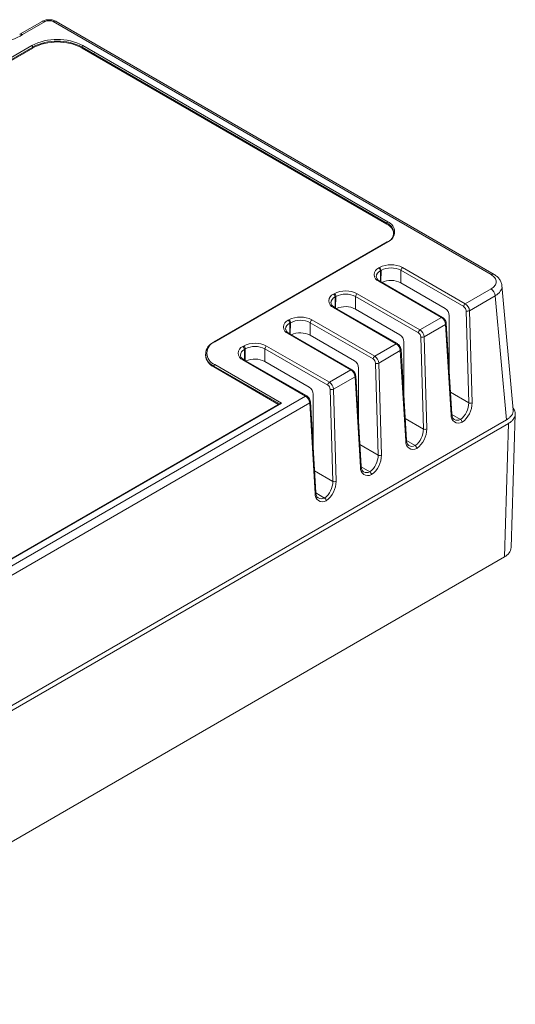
# Model space of a CAD drawing. Header units: millimetres. Extents: x -148 to -26, y 22 to 109.
# Tile 3 of 3: x -69 to -26, y 24 to 109. Entities that reach past the tile are written whole.
import ezdxf

# ---------------------------------------------------------------- set-up
doc = ezdxf.new("R2010")
doc.units = ezdxf.units.MM

msp = doc.modelspace()

# ---------------------------------------------------------------- linework, layer by layer
at = {"color": 7, "linetype": 'Continuous', "lineweight": 15}
for p, q in [((-66.894, 108.753), (-68.822, 107.64)), ((-68.572, 107.616), (-66.65, 108.725)), ((-65.944, 108.725), (-28.369, 87.034)), ((-28.114, 87.056), (-65.699, 108.753)), ((-102.783, 86.463), (-67.782, 106.669)), ((-67.711, 106.547), (-102.713, 86.341)), ((-102.713, 86.259), (-67.711, 106.465)), ((-67.711, 106.465), (-67.711, 106.547)), ((-37.305, 91.443), (-63.468, 106.547)), ((-63.468, 106.547), (-63.468, 106.465)), ((-37.305, 91.362), (-63.468, 106.465)), ((-37.235, 91.566), (-63.398, 106.669)), ((-37.305, 91.362), (-37.305, 91.443)), ((-37.285, 89.856), (-52.134, 81.284)), ((-37.235, 89.851), (-52.084, 81.279)), ((-38.01, 87.608), (-37.944, 87.646)), ((-37.803, 87.401), (-37.868, 87.363)), ((-36.106, 87.404), (-36.122, 86.33)), ((-30.719, 84.294), (-36.106, 87.404)), ((-35.964, 87.646), (-30.578, 84.536)), ((-32.623, 83.355), (-38.01, 86.465)), ((-32.523, 83.365), (-37.91, 86.475)), ((-32.303, 84.125), (-36.122, 86.33)), ((-41.899, 85.363), (-41.833, 85.401)), ((-39.853, 85.401), (-34.467, 82.291)), ((-28.369, 85.811), (-30.578, 84.536)), ((-26.467, 75.453), (-27.434, 86.105)), ((-39.995, 85.159), (-40.011, 84.085)), ((-34.608, 82.049), (-39.995, 85.159)), ((-28.016, 85.22), (-30.228, 83.943)), ((-28.016, 85.22), (-27.05, 74.584)), ((-36.512, 81.11), (-41.899, 84.22)), ((-36.412, 81.12), (-41.799, 84.23)), ((-36.192, 81.88), (-40.011, 84.085)), ((-30.28, 76.045), (-30.511, 83.937)), ((-30.228, 83.943), (-29.997, 76.05)), ((-43.884, 82.913), (-43.9, 81.84)), ((-38.497, 79.804), (-43.884, 82.913)), ((-43.743, 83.155), (-38.356, 80.046)), ((-32.623, 83.355), (-34.467, 82.291)), ((-32.267, 82.766), (-34.117, 81.698)), ((-31.805, 75.006), (-32.267, 82.766)), ((-31.747, 75.091), (-32.208, 82.851)), ((-31.955, 83.517), (-31.955, 78.598)), ((-40.401, 78.865), (-45.788, 81.975)), ((-40.301, 78.875), (-45.688, 81.984)), ((-40.081, 79.635), (-43.9, 81.84)), ((-36.512, 81.11), (-38.356, 80.046)), ((-35.845, 81.272), (-35.845, 76.353)), ((-34.169, 73.799), (-34.4, 81.692)), ((-34.117, 81.698), (-33.886, 73.805)), ((-52.887, 80.218), (-52.887, 80.136)), ((-47.773, 80.668), (-47.789, 79.595)), ((-42.386, 77.559), (-47.773, 80.668)), ((-47.632, 80.91), (-42.245, 77.801)), ((-36.156, 80.521), (-38.006, 79.453)), ((-35.694, 72.761), (-36.156, 80.521)), ((-35.636, 72.846), (-36.097, 80.606)), ((-44.291, 76.62), (-49.677, 79.729)), ((-44.191, 76.63), (-49.577, 79.739)), ((-43.97, 77.39), (-47.789, 79.595)), ((-38.058, 71.554), (-38.289, 79.447)), ((-38.006, 79.453), (-37.775, 71.56)), ((-52.155, 79.197), (-52.155, 79.116)), ((-46.598, 75.908), (-52.155, 79.116)), ((-52.084, 79.32), (-46.356, 76.013)), ((-40.401, 78.865), (-42.245, 77.801)), ((-39.734, 79.026), (-39.734, 74.108)), ((-40.045, 78.276), (-41.895, 77.208)), ((-39.583, 70.516), (-40.045, 78.276)), ((-39.525, 70.601), (-39.986, 78.361)), ((-41.947, 69.309), (-42.178, 77.202)), ((-41.895, 77.208), (-41.664, 69.315)), ((-44.291, 76.62), (-91.612, 49.302)), ((-43.934, 76.031), (-91.259, 48.711)), ((-46.456, 75.989), (-85.828, 53.261)), ((-85.778, 53.256), (-46.356, 76.013)), ((-43.473, 68.271), (-43.934, 76.031)), ((-43.414, 68.356), (-43.876, 76.116)), ((-43.623, 76.781), (-43.623, 71.863)), ((-27.05, 74.584), (-91.259, 37.517)), ((-31.743, 75.051), (-30.992, 74.617)), ((-26.636, 63.641), (-26.29, 75.073)), ((-26.875, 74.277), (-91.08, 37.212)), ((-26.875, 74.277), (-27.221, 62.845)), ((-35.632, 72.806), (-34.881, 72.372)), ((-39.521, 70.561), (-38.77, 70.127)), ((-43.41, 68.315), (-42.659, 67.882)), ((-93.694, 24.471), (-27.221, 62.845))]:
    msp.add_line(p, q, dxfattribs=at)
at = {"color": 8, "linetype": 'Continuous', "lineweight": 15}
for p, q in [((-37.868, 87.363), (-37.854, 86.443)), ((-37.818, 86.421), (-37.803, 87.401)), ((-49.536, 80.628), (-49.522, 79.707)), ((-49.485, 79.686), (-49.47, 80.665)), ((-46.527, 75.949), (-52.155, 79.197)), ((-31.858, 76.955), (-30.28, 76.045)), ((-35.747, 74.71), (-34.169, 73.799)), ((-39.636, 72.465), (-38.058, 71.554)), ((-43.525, 70.22), (-41.947, 69.309))]:
    msp.add_line(p, q, dxfattribs=at)
at = {"color": 144, "linetype": 'Continuous', "lineweight": 0}
for p, q in [((-41.692, 85.156), (-41.758, 85.118)), ((-41.758, 85.118), (-41.744, 84.197)), ((-41.707, 84.176), (-41.692, 85.156)), ((-45.788, 83.118), (-45.723, 83.155)), ((-45.647, 82.873), (-45.633, 81.952)), ((-45.596, 81.931), (-45.581, 82.91)), ((-49.677, 80.872), (-49.612, 80.91)), ((-49.47, 80.665), (-49.536, 80.628))]:
    msp.add_line(p, q, dxfattribs=at)
at = {"color": 8, "linetype": 'Continuous', "lineweight": 15}
for centre, radius, start, end in [((-68.717, 107.424), 0.24, 52.85209, 116.82288), ((-37.264, 89.811), 0.0503, 54.38183, 114.31395), ((-37.654, 86.839), 0.566, 112.29435, 178.4344), ((-37.952, 86.385), 0.0988, 65.07715, 126.23331), ((-41.543, 84.594), 0.566, 112.29435, 178.4344), ((-41.841, 84.14), 0.0988, 65.07715, 126.23331), ((-45.432, 82.349), 0.566, 112.29435, 178.4344), ((-32.565, 83.275), 0.0988, 65.09358, 126.23181), ((-32.307, 82.856), 0.0984, 293.88902, 357.01763), ((-45.73, 81.895), 0.0988, 65.07715, 126.23331), ((-52.113, 81.238), 0.0503, 54.38183, 114.31395), ((-36.454, 81.03), 0.0988, 65.09358, 126.23181), ((-49.321, 80.104), 0.566, 112.29435, 178.4344), ((-36.196, 80.611), 0.0984, 293.88902, 357.01763), ((-49.619, 79.65), 0.0988, 65.07715, 126.23331), ((-40.343, 78.785), 0.0988, 65.09358, 126.23181), ((-40.085, 78.366), 0.0984, 293.88902, 357.01763), ((-44.232, 76.54), 0.0988, 65.09358, 126.23181), ((-43.974, 76.121), 0.0984, 293.88902, 357.01763), ((-31.845, 75.096), 0.0984, 293.88902, 357.01763), ((-31.261, 75.113), 0.564, 240.58772, 298.51546), ((-35.734, 72.851), 0.0984, 293.88902, 357.01763), ((-35.15, 72.868), 0.564, 240.58772, 298.51546), ((-39.623, 70.606), 0.0984, 293.88902, 357.01763), ((-39.039, 70.623), 0.564, 240.58772, 298.51546), ((-43.512, 68.361), 0.0984, 293.88902, 357.01763), ((-42.928, 68.378), 0.564, 240.58772, 298.51546)]:
    msp.add_arc(centre, radius, start, end, dxfattribs=at)
at = {"color": 7, "linetype": 'Continuous', "lineweight": 15}
for centre, radius, start, end in [((-65.59, 102.462), 4.744, 62.48054, 117.51946), ((-67.865, 106.54), 0.154, 2.60548, 57.39452), ((-65.59, 102.475), 4.591, 62.48054, 117.51946), ((-65.59, 102.394), 4.591, 62.48054, 117.51946), ((-63.315, 106.54), 0.154, 122.60548, 177.39452), ((-62.312, 105.961), 0.154, 122.60548, 177.39452), ((-37.152, 91.436), 0.154, 122.60548, 177.39452), ((-37.615, 90.627), 0.873, 290.78342, 69.21658), ((-37.732, 90.433), 1.022, 8.64548, 65.36332), ((-37.56, 90.709), 0.917, 290.78342, 69.21658), ((-36.954, 85.735), 2.152, 62.61219, 117.39285), ((-37.793, 87.036), 0.611, 110.77586, 249.20902), ((-38.176, 87.349), 0.307, 2.60548, 57.39452), ((-38.11, 87.387), 0.307, 2.60548, 57.39452), ((-36.952, 85.77), 1.84, 62.63429, 117.56486), ((-35.798, 87.386), 0.308, 122.65226, 176.77035), ((-36.974, 84.672), 1.865, 62.79471, 114.09265), ((-41.682, 84.791), 0.611, 110.77586, 249.20902), ((-42.065, 85.104), 0.307, 2.60548, 57.39452), ((-40.843, 83.49), 2.152, 62.61219, 117.39285), ((-41.999, 85.142), 0.307, 2.60548, 57.39452), ((-40.841, 83.524), 1.84, 62.63429, 117.56486), ((-39.687, 85.141), 0.308, 122.65226, 176.77035), ((-28.787, 85.16), 0.774, 4.46649, 57.26592), ((-30.411, 84.277), 0.308, 122.65226, 176.77035), ((-30.993, 83.892), 0.767, 3.8638, 57.19399), ((-40.863, 82.427), 1.865, 62.79471, 114.09265), ((-32.714, 83.487), 0.759, 2.21203, 57.22066), ((-30.967, 83.91), 0.457, 3.46311, 57.14488), ((-30.375, 84.236), 0.328, 245.64639, 296.70336), ((-45.571, 82.546), 0.611, 110.77586, 249.20902), ((-44.732, 81.245), 2.152, 62.61219, 117.39285), ((-44.73, 81.279), 1.84, 62.63429, 117.56486), ((-43.576, 82.896), 0.308, 122.65226, 176.77035), ((-33.045, 82.697), 0.781, 5.07112, 57.33579), ((-44.752, 80.181), 1.865, 62.79471, 114.09265), ((-34.3, 82.031), 0.308, 122.65226, 176.77035), ((-34.856, 81.665), 0.457, 3.46311, 57.14488), ((-34.882, 81.646), 0.767, 3.8638, 57.19399), ((-51.767, 80.218), 1.092, 110.78342, 249.21658), ((-51.712, 80.299), 1.048, 110.78342, 249.21658), ((-52.105, 81.243), 0.0503, 125.69804, 185.62038), ((-48.622, 79), 2.152, 62.61219, 117.39285), ((-36.934, 80.452), 0.781, 5.07112, 57.33579), ((-36.603, 81.242), 0.759, 2.21203, 57.22066), ((-34.265, 81.991), 0.328, 245.64639, 296.70336), ((-49.46, 80.301), 0.611, 110.77586, 249.20902), ((-48.619, 79.034), 1.84, 62.63429, 117.56486), ((-47.465, 80.651), 0.308, 122.65226, 176.77035), ((-51.636, 80.261), 1.257, 185.6948, 245.62534), ((-48.642, 77.936), 1.865, 62.79471, 114.09265), ((-40.492, 78.997), 0.759, 2.21203, 57.22066), ((-38.19, 79.786), 0.308, 122.65226, 176.77035), ((-38.745, 79.42), 0.457, 3.46311, 57.14488), ((-38.771, 79.401), 0.767, 3.8638, 57.19399), ((-38.154, 79.746), 0.328, 245.64639, 296.70336), ((-52.001, 79.19), 0.154, 122.60548, 177.39452), ((-40.823, 78.207), 0.781, 5.07112, 57.33579), ((-42.079, 77.541), 0.308, 122.65226, 176.77035), ((-42.66, 77.156), 0.767, 3.8638, 57.19399), ((-44.381, 76.752), 0.759, 2.21203, 57.22066), ((-42.634, 77.174), 0.457, 3.46311, 57.14488), ((-42.043, 77.501), 0.328, 245.64639, 296.70336), ((-46.36, 75.809), 0.204, 88.85594, 118.04441), ((-44.712, 75.962), 0.781, 5.07112, 57.33579), ((-32.065, 76.044), 1.785, 306.95719, 0.02105), ((-32.09, 76.066), 2.093, 306.3126, 359.56158), ((-30.145, 76.343), 0.328, 245.64639, 296.70336), ((-31.167, 74.939), 0.642, 173.94328, 299.53207), ((-35.954, 73.799), 1.785, 306.95719, 0.02105), ((-35.979, 73.821), 2.093, 306.3126, 359.56158), ((-34.034, 74.098), 0.328, 245.64639, 296.70336), ((-35.056, 72.694), 0.642, 173.94328, 299.53207), ((-39.843, 71.554), 1.785, 306.95719, 0.02105), ((-39.868, 71.576), 2.093, 306.3126, 359.56158), ((-37.923, 71.853), 0.328, 245.64639, 296.70336), ((-38.945, 70.449), 0.642, 173.94328, 299.53207), ((-43.732, 69.308), 1.785, 306.95719, 0.02105), ((-43.757, 69.331), 2.093, 306.3126, 359.56158), ((-41.812, 69.608), 0.328, 245.64639, 296.70336), ((-42.834, 68.203), 0.642, 173.94328, 299.53207), ((-27.641, 63.768), 1.014, 294.50123, 352.84085)]:
    msp.add_arc(centre, radius, start, end, dxfattribs=at)
at = {"color": 144, "linetype": 'Continuous', "lineweight": 0}
for centre in [(-45.954, 82.859), (-45.888, 82.896), (-49.843, 80.614), (-49.777, 80.651)]:
    msp.add_arc(centre, 0.307, 2.60548, 57.39452, dxfattribs=at)
at = {"color": 7, "linetype": 'Continuous', "lineweight": 15}
for points, knots in [([(-65.687, 108.746), (-65.775, 108.787), (-65.953, 108.87), (-66.297, 108.906), (-66.641, 108.87), (-66.818, 108.787), (-66.907, 108.746)], [0, 0, 0, 0, 0.249898, 0.499982, 0.750097, 1, 1, 1, 1]), ([(-65.944, 108.725), (-66.036, 108.779), (-66.166, 108.81), (-66.428, 108.81), (-66.557, 108.779), (-66.65, 108.725)], [0, 0, 0, 0, 0.5, 0.5, 1, 1, 1, 1]), ([(-77.456, 107.616), (-76.278, 106.936), (-74.68, 106.553), (-71.348, 106.553), (-69.75, 106.936), (-68.572, 107.616)], [0, 0, 0, 0, 0.5, 0.5, 1, 1, 1, 1]), ([(-28.369, 87.034), (-28.23, 86.954), (-28.119, 86.858), (-27.969, 86.649), (-27.93, 86.536), (-27.93, 86.309), (-27.969, 86.196), (-28.119, 85.987), (-28.23, 85.891), (-28.369, 85.811)], [0, 0, 0, 0, 0.25, 0.25, 0.5, 0.5, 0.75, 0.75, 1, 1, 1, 1]), ([(-27.431, 86.069), (-27.445, 86.164), (-27.471, 86.354), (-27.619, 86.625), (-27.83, 86.869), (-28.024, 86.996), (-28.119, 87.059)], [0, 0, 0, 0, 0.2548101, 0.5079177, 0.7570719, 1, 1, 1, 1]), ([(-37.91, 86.475), (-37.943, 86.495), (-38.04, 86.555), (-38.15, 86.666), (-38.212, 86.776), (-38.213, 86.836), (-38.213, 86.859)], [0, 0, 0, 0, 0.166454, 0.484399, 0.803957, 1, 1, 1, 1]), ([(-41.799, 84.23), (-41.832, 84.25), (-41.929, 84.31), (-42.039, 84.421), (-42.101, 84.531), (-42.102, 84.591), (-42.102, 84.614)], [0, 0, 0, 0, 0.166454, 0.484399, 0.803957, 1, 1, 1, 1]), ([(-32.208, 82.851), (-32.213, 82.886), (-32.224, 82.981), (-32.29, 83.134), (-32.398, 83.279), (-32.485, 83.339), (-32.523, 83.365)], [0, 0, 0, 0, 0.176289, 0.471975, 0.771202, 1, 1, 1, 1]), ([(-45.688, 81.984), (-45.721, 82.005), (-45.818, 82.065), (-45.928, 82.176), (-45.991, 82.285), (-45.991, 82.346), (-45.991, 82.369)], [0, 0, 0, 0, 0.166454, 0.484399, 0.803957, 1, 1, 1, 1]), ([(-36.097, 80.606), (-36.102, 80.641), (-36.113, 80.735), (-36.18, 80.889), (-36.287, 81.034), (-36.375, 81.094), (-36.412, 81.12)], [0, 0, 0, 0, 0.176289, 0.471975, 0.771202, 1, 1, 1, 1]), ([(-49.577, 79.739), (-49.61, 79.76), (-49.707, 79.82), (-49.817, 79.931), (-49.88, 80.04), (-49.88, 80.101), (-49.88, 80.124)], [0, 0, 0, 0, 0.166454, 0.484399, 0.803957, 1, 1, 1, 1]), ([(-39.986, 78.361), (-39.991, 78.396), (-40.002, 78.49), (-40.069, 78.644), (-40.176, 78.788), (-40.264, 78.849), (-40.301, 78.875)], [0, 0, 0, 0, 0.176289, 0.471975, 0.771202, 1, 1, 1, 1]), ([(-43.876, 76.116), (-43.88, 76.151), (-43.891, 76.245), (-43.958, 76.399), (-44.065, 76.543), (-44.153, 76.604), (-44.191, 76.63)], [0, 0, 0, 0, 0.176289, 0.471975, 0.771202, 1, 1, 1, 1]), ([(-26.485, 75.458), (-26.477, 75.438), (-26.417, 75.276), (-26.552, 75.028), (-26.78, 74.758), (-26.96, 74.642), (-27.05, 74.584)], [0, 0, 0, 0, 0.06183, 0.516894, 0.758307, 1, 1, 1, 1]), ([(-26.478, 75.572), (-26.463, 75.555), (-26.327, 75.411), (-26.248, 75.09), (-26.365, 74.723), (-26.605, 74.452), (-26.785, 74.336), (-26.875, 74.277)], [0, 0, 0, 0, 0.040074, 0.353189, 0.666295, 0.83075, 1, 1, 1, 1]), ([(-31.53, 74.626), (-31.554, 74.64), (-31.614, 74.674), (-31.689, 74.799), (-31.736, 74.954), (-31.745, 75.064), (-31.747, 75.091)], [0, 0, 0, 0, 0.209629, 0.534043, 0.882547, 1, 1, 1, 1]), ([(-30.992, 74.617), (-30.956, 74.596), (-30.92, 74.559), (-30.868, 74.472), (-30.852, 74.422), (-30.85, 74.38)], [0, 0, 0, 0, 0.5, 0.5, 1, 1, 1, 1]), ([(-35.419, 72.381), (-35.443, 72.394), (-35.503, 72.429), (-35.578, 72.554), (-35.625, 72.709), (-35.634, 72.819), (-35.636, 72.846)], [0, 0, 0, 0, 0.2096293, 0.5340427, 0.8825475, 1, 1, 1, 1]), ([(-34.881, 72.372), (-34.845, 72.351), (-34.809, 72.314), (-34.758, 72.227), (-34.741, 72.177), (-34.74, 72.135)], [0, 0, 0, 0, 0.5, 0.5, 1, 1, 1, 1]), ([(-39.308, 70.136), (-39.332, 70.149), (-39.392, 70.184), (-39.467, 70.309), (-39.514, 70.464), (-39.523, 70.573), (-39.525, 70.601)], [0, 0, 0, 0, 0.209629, 0.534043, 0.882547, 1, 1, 1, 1]), ([(-38.77, 70.127), (-38.734, 70.106), (-38.698, 70.069), (-38.647, 69.982), (-38.631, 69.932), (-38.629, 69.89)], [0, 0, 0, 0, 0.5, 0.5, 1, 1, 1, 1]), ([(-43.197, 67.891), (-43.221, 67.904), (-43.281, 67.939), (-43.357, 68.064), (-43.403, 68.219), (-43.412, 68.328), (-43.414, 68.356)], [0, 0, 0, 0, 0.209629, 0.534043, 0.882547, 1, 1, 1, 1]), ([(-42.659, 67.882), (-42.623, 67.861), (-42.587, 67.824), (-42.536, 67.737), (-42.52, 67.687), (-42.518, 67.645)], [0, 0, 0, 0, 0.5, 0.5, 1, 1, 1, 1])]:
    msp.add_open_spline(points, degree=3, knots=knots, dxfattribs=at)
at = {"color": 8, "linetype": 'Continuous', "lineweight": 15}
for points, knots in [([(-66.65, 108.725), (-66.694, 108.744), (-66.782, 108.782), (-66.869, 108.779), (-66.897, 108.75), (-66.899, 108.748)], [0, 0, 0, 0, 0.483539, 0.967078, 1, 1, 1, 1]), ([(-65.944, 108.725), (-65.9, 108.744), (-65.812, 108.782), (-65.724, 108.779), (-65.697, 108.75), (-65.695, 108.748)], [0, 0, 0, 0, 0.4835388, 0.9670776, 1, 1, 1, 1]), ([(-28.369, 87.034), (-28.325, 87.053), (-28.237, 87.091), (-28.149, 87.088), (-28.122, 87.059), (-28.12, 87.057)], [0, 0, 0, 0, 0.483256, 0.966513, 1, 1, 1, 1]), ([(-27.451, 86.102), (-27.443, 86.083), (-27.384, 85.922), (-27.516, 85.675), (-27.743, 85.402), (-27.924, 85.281), (-28.016, 85.22)], [0, 0, 0, 0, 0.061998, 0.513015, 0.752255, 1, 1, 1, 1])]:
    msp.add_open_spline(points, degree=3, knots=knots, dxfattribs=at)

doc.saveas('drawing.dxf')
